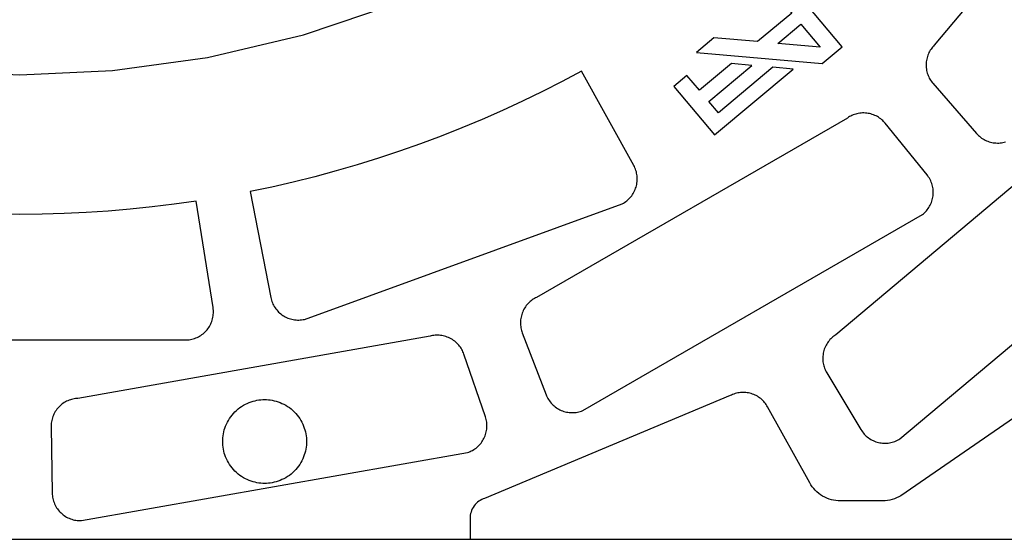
# Model space of a CAD drawing. Header units: inches. Extents: x -8.4 to 8.4, y -8.4 to 8.4.
# Tile 9 of 16: x 0 to 5.5, y -8.4 to -5.5. Entities that reach past the tile are written whole.
import ezdxf

# ---------------------------------------------------------------- set-up
doc = ezdxf.new("R2010")
doc.units = ezdxf.units.IN
doc.layers.get('0').update_dxf_attribs({"true_color": 0xc2ced6})

msp = doc.modelspace()

# ---------------------------------------------------------------- linework, layer by layer
for points in [[(-8.4251, -8.4251), (8.4251, -8.4251), (8.4251, 8.4251), (-8.4251, 8.4251), (-8.4251, -8.4251)], [(-0.5218, -5.7835), (0, -5.8069), (0.5218, -5.7835), (1.0566, -5.71), (1.5978, -5.5828), (2.1375, -5.3992), (2.6671, -5.1582), (3.1776, -4.8604), (3.6601, -4.5082), (4.1061, -4.1061), (4.5082, -3.6601), (4.8604, -3.1776), (5.1582, -2.6671), (5.3992, -2.1375), (5.5828, -1.5978), (5.71, -1.0566), (5.7834, -0.5218), (5.8069, 0)], [(6.4493, -4.0921), (5.1498, -5.6407), (5.1449, -5.6458), (5.1402, -5.6512), (5.1357, -5.6569), (5.1314, -5.6629), (5.1273, -5.6691), (5.1234, -5.6757), (5.1199, -5.6824), (5.1166, -5.6895), (5.1137, -5.6967), (5.1111, -5.7041), (5.1089, -5.7117), (5.1071, -5.7194), (5.1056, -5.7272), (5.1045, -5.7352), (5.1039, -5.7432), (5.1036, -5.7512), (5.1038, -5.7591), (5.1043, -5.7671), (5.1053, -5.775), (5.1066, -5.7828), (5.1083, -5.7904), (5.1104, -5.798), (5.1129, -5.8053), (5.1156, -5.8124), (5.1187, -5.8193), (5.122, -5.826), (5.1256, -5.8325), (5.1295, -5.8386), (5.1336, -5.8445), (5.1378, -5.8501), (5.1422, -5.8555), (5.3877, -6.1378), (5.3929, -6.1435), (5.3984, -6.149), (5.4042, -6.1542), (5.4103, -6.1591), (5.4166, -6.1638), (5.4232, -6.1682), (5.4301, -6.1722), (5.4371, -6.1759), (5.4444, -6.1792), (5.4517, -6.1821), (5.4592, -6.1847), (5.4668, -6.1869), (5.4745, -6.1887), (5.4821, -6.1901), (5.4898, -6.1911), (5.4975, -6.1917), (5.5051, -6.192), (5.5129, -6.1919), (5.5207, -6.1914), (5.5285, -6.1905), (5.5362, -6.1892), (5.544, -6.1875), (5.5517, -6.1854)], [(4.5188, -5.744), (4.6318, -5.6492), (4.3939, -5.3657), (4.9153, -5.4113), (5.0282, -5.3166), (4.7047, -4.931), (4.6309, -4.993), (4.7431, -5.1267), (4.551, -5.2878), (4.3052, -5.2663), (4.2344, -5.3256), (4.3466, -5.4593), (4.1546, -5.6204), (3.9087, -5.5989), (3.8098, -5.6819), (4.5188, -5.744)], [(4.269, -5.6304), (4.3988, -5.5215), (4.5077, -5.6513), (4.269, -5.6304)], [(3.8796, -5.9572), (4.1213, -5.7544), (4.0069, -5.7443), (3.8274, -5.895), (3.7569, -5.8111), (3.6831, -5.873), (3.9127, -6.1466), (4.3557, -5.7749), (4.2414, -5.7649), (3.9343, -6.0225), (3.8796, -5.9572)], [(1.4129, -7.0622), (1.4145, -7.0697), (1.4165, -7.0772), (1.419, -7.0846), (1.4218, -7.092), (1.425, -7.0992), (1.4285, -7.1063), (1.4324, -7.1132), (1.4367, -7.12), (1.4413, -7.1265), (1.4463, -7.1327), (1.4515, -7.1387), (1.457, -7.1444), (1.4627, -7.1498), (1.4687, -7.1548), (1.4748, -7.1595), (1.4812, -7.1639), (1.4877, -7.168), (1.4945, -7.1717), (1.5015, -7.1752), (1.5087, -7.1783), (1.5162, -7.181), (1.5237, -7.1834), (1.5314, -7.1855), (1.5392, -7.1871), (1.5471, -7.1883), (1.555, -7.1891), (1.5629, -7.1896), (1.5708, -7.1896), (1.5787, -7.1892), (1.5865, -7.1885), (1.5942, -7.1874), (1.6017, -7.1859), (3.392, -6.5343), (3.3987, -6.5305), (3.4053, -6.5265), (3.4118, -6.522), (3.4181, -6.5173), (3.4241, -6.5122), (3.4299, -6.5067), (3.4354, -6.501), (3.4407, -6.495), (3.4456, -6.4888), (3.4502, -6.4823), (3.4544, -6.4756), (3.4583, -6.4687), (3.4619, -6.4617), (3.465, -6.4545), (3.4678, -6.4473), (3.4702, -6.44), (3.4723, -6.4325), (3.474, -6.425), (3.4753, -6.4173), (3.4762, -6.4094), (3.4768, -6.4016), (3.4769, -6.3936), (3.4767, -6.3857), (3.476, -6.3777), (3.475, -6.3698), (3.4735, -6.362), (3.4717, -6.3543), (3.4695, -6.3467), (3.4669, -6.3392), (3.464, -6.332), (3.4607, -6.3249), (3.4572, -6.3181), (3.163, -5.7864), (3.0535, -5.845), (2.9427, -5.9015), (2.8307, -5.956), (2.7177, -6.0085), (2.6035, -6.0588), (2.4884, -6.107), (2.3724, -6.153), (2.2554, -6.1968), (2.1377, -6.2384), (2.0192, -6.2777), (1.9001, -6.3148), (1.7803, -6.3496), (1.66, -6.3821), (1.5392, -6.4123), (1.418, -6.4402), (1.2964, -6.4658), (1.4129, -7.0622)], [(6.3686, -5.7831), (4.5951, -7.2722), (4.5893, -7.2761)], [(4.8691, -6.0756), (4.8643, -6.0705), (4.8592, -6.0654), (4.8538, -6.0606), (4.8481, -6.0559), (4.8421, -6.0514), (4.8358, -6.0472), (4.8293, -6.0433), (4.8225, -6.0396), (4.8154, -6.0362), (4.8082, -6.0332), (4.8007, -6.0305), (4.7931, -6.0282), (4.7854, -6.0263), (4.7775, -6.0248), (4.7696, -6.0236), (4.7616, -6.0229), (4.7537, -6.0226), (4.7457, -6.0226), (4.7378, -6.0231), (4.7299, -6.024), (4.7221, -6.0252), (4.7145, -6.0269), (4.7071, -6.0288), (4.6998, -6.0312), (4.6927, -6.0338), (4.6858, -6.0368), (4.6792, -6.04), (4.6728, -6.0434), (4.6666, -6.0472), (4.6608, -6.0511), (2.91, -7.0619), (2.9037, -7.065), (2.8974, -7.0685), (2.8912, -7.0723), (2.8851, -7.0764), (2.8791, -7.0809), (2.8733, -7.0857), (2.8676, -7.0909), (2.8622, -7.0963), (2.8569, -7.1021), (2.852, -7.1082), (2.8473, -7.1146), (2.8429, -7.1212), (2.8389, -7.1281), (2.8352, -7.1352), (2.8318, -7.1424), (2.8288, -7.1499), (2.8262, -7.1574), (2.824, -7.1651), (2.8222, -7.1728), (2.8208, -7.1806), (2.8198, -7.1884), (2.8192, -7.1962), (2.819, -7.2039), (2.8191, -7.2115), (2.8196, -7.2191), (2.8205, -7.2265), (2.8217, -7.2338), (2.8232, -7.2409), (2.825, -7.2478), (2.8271, -7.2546), (2.8294, -7.2611), (2.9635, -7.6104), (2.9664, -7.6175), (2.9697, -7.6245), (2.9734, -7.6314), (2.9774, -7.6381), (2.9818, -7.6447), (2.9865, -7.651), (2.9916, -7.6572), (2.997, -7.663), (3.0026, -7.6686), (3.0085, -7.6739), (3.0147, -7.6789), (3.0211, -7.6835), (3.0276, -7.6878), (3.0344, -7.6918), (3.0412, -7.6954), (3.0482, -7.6986), (3.0553, -7.7014), (3.0627, -7.704), (3.0702, -7.7061), (3.0778, -7.708), (3.0856, -7.7094), (3.0934, -7.7105), (3.1013, -7.7111), (3.1093, -7.7114), (3.1172, -7.7113), (3.1251, -7.7107), (3.133, -7.7098), (3.1408, -7.7085), (3.1485, -7.7068), (3.156, -7.7047), (3.1633, -7.7023), (3.1705, -7.6996), (5.0828, -6.5955), (5.0887, -6.5907), (5.0945, -6.5855), (5.1, -6.58), (5.1054, -6.5742), (5.1104, -6.5682), (5.1151, -6.5618), (5.1196, -6.5552), (5.1236, -6.5484), (5.1274, -6.5414), (5.1308, -6.5342), (5.1338, -6.5269), (5.1364, -6.5194), (5.1386, -6.5119), (5.1405, -6.5043), (5.142, -6.4967), (5.143, -6.4891), (5.1437, -6.4815), (5.1441, -6.4737), (5.144, -6.4659), (5.1436, -6.4581), (5.1428, -6.4502), (5.1415, -6.4424), (5.1399, -6.4346), (5.1379, -6.427), (5.1355, -6.4194), (5.1327, -6.4119), (5.1296, -6.4047), (5.1261, -6.3976), (5.1223, -6.3907), (5.1181, -6.3841), (5.1137, -6.3778), (5.109, -6.3717), (4.8736, -6.0809), (4.8691, -6.0756)], [(4.5893, -7.2761), (4.5836, -7.2802), (4.578, -7.2847), (4.5726, -7.2895), (4.5673, -7.2947), (4.5621, -7.3001), (4.5572, -7.3059), (4.5525, -7.3119), (4.5481, -7.3183), (4.5439, -7.3249), (4.54, -7.3317), (4.5365, -7.3388), (4.5333, -7.3461), (4.5305, -7.3536), (4.5281, -7.3612), (4.526, -7.369), (4.5244, -7.3768), (4.5231, -7.3848), (4.5223, -7.3927), (4.5218, -7.4007), (4.5218, -7.4086), (4.5222, -7.4164), (4.5229, -7.4242), (4.524, -7.4319), (4.5255, -7.4394), (4.5273, -7.4467), (4.5294, -7.4539), (4.5319, -7.4609), (4.5346, -7.4677), (4.5376, -7.4742), (4.5408, -7.4805), (4.5443, -7.4865), (4.7369, -7.8072), (4.741, -7.8136), (4.7455, -7.8199), (4.7503, -7.8261), (4.7554, -7.832), (4.7609, -7.8377), (4.7666, -7.8431), (4.7727, -7.8483), (4.7789, -7.8531), (4.7855, -7.8577), (4.7922, -7.8618), (4.7991, -7.8657), (4.8062, -7.8691), (4.8134, -7.8722), (4.8207, -7.875), (4.8281, -7.8773), (4.8355, -7.8792), (4.843, -7.8808), (4.8506, -7.8821), (4.8584, -7.8829), (4.8662, -7.8834), (4.8741, -7.8835), (4.882, -7.8832), (4.8899, -7.8825), (4.8977, -7.8814), (4.9055, -7.8799), (4.9132, -7.878), (4.9208, -7.8758), (4.9282, -7.8731), (4.9355, -7.8701), (4.9425, -7.8668), (4.9493, -7.8632), (4.9559, -7.8593), (6.8793, -6.2454)], [(-0.9526, -7.3003), (0.9526, -7.3003), (0.9603, -7.2991), (0.9679, -7.2975), (0.9755, -7.2956), (0.9829, -7.2933), (0.9903, -7.2905), (0.9976, -7.2874), (1.0048, -7.2839), (1.0117, -7.2801), (1.0185, -7.2759), (1.025, -7.2714), (1.0313, -7.2666), (1.0374, -7.2614), (1.043, -7.2561), (1.0484, -7.2505), (1.0535, -7.2446), (1.0583, -7.2385), (1.0629, -7.2321), (1.067, -7.2255), (1.0709, -7.2188), (1.0744, -7.2118), (1.0777, -7.2046), (1.0805, -7.1972), (1.083, -7.1896), (1.0851, -7.182), (1.0868, -7.1742), (1.0881, -7.1664), (1.089, -7.1585), (1.0896, -7.1506), (1.0897, -7.1428), (1.0894, -7.135), (1.0888, -7.1272), (1.0878, -7.1195), (0.9916, -6.5195), (0.8685, -6.5371), (0.745, -6.5523), (0.6212, -6.5652), (0.4972, -6.5757), (0.373, -6.5839), (0.2487, -6.5898), (0.1243, -6.5933), (0, -6.5945), (-0.1243, -6.5933)], [(0.3192, -7.6313), (0.3122, -7.6321), (0.3051, -7.6332), (0.298, -7.6346), (0.2908, -7.6364), (0.2837, -7.6386), (0.2765, -7.6411), (0.2695, -7.644), (0.2625, -7.6473), (0.2556, -7.6509), (0.2488, -7.655), (0.2423, -7.6593), (0.2359, -7.6641), (0.2297, -7.6691), (0.2238, -7.6745), (0.2182, -7.6802), (0.2128, -7.6862), (0.2078, -7.6924), (0.2031, -7.6989), (0.1988, -7.7055), (0.1948, -7.7123), (0.1912, -7.7193), (0.188, -7.7264), (0.1851, -7.7336), (0.1826, -7.7408), (0.1805, -7.7481), (0.1788, -7.7554), (0.1774, -7.7626), (0.1764, -7.7698), (0.1757, -7.7769), (0.1754, -7.784), (0.1754, -7.7909), (0.1819, -8.165), (0.1822, -8.1727), (0.1829, -8.1804), (0.184, -8.1881), (0.1855, -8.1958), (0.1874, -8.2035), (0.1896, -8.2111), (0.1923, -8.2186), (0.1953, -8.2259), (0.1987, -8.2331), (0.2025, -8.2401), (0.2066, -8.2469), (0.211, -8.2534), (0.2157, -8.2597), (0.2206, -8.2657), (0.2259, -8.2714), (0.2313, -8.2768), (0.237, -8.282), (0.2431, -8.2869), (0.2493, -8.2915), (0.2559, -8.2958), (0.2627, -8.2998), (0.2697, -8.3035), (0.2769, -8.3068), (0.2843, -8.3098), (0.2918, -8.3124), (0.2994, -8.3146), (0.3072, -8.3164), (0.3149, -8.3178), (0.3227, -8.3188), (0.3305, -8.3195), (0.3382, -8.3197), (0.3459, -8.3196), (2.5204, -7.9362), (2.5277, -7.9337), (2.5349, -7.9308), (2.542, -7.9275), (2.5489, -7.9239), (2.5557, -7.9199), (2.5624, -7.9156), (2.5688, -7.9109), (2.575, -7.9059), (2.5809, -7.9006), (2.5865, -7.895), (2.5919, -7.8891), (2.5969, -7.883), (2.6015, -7.8767), (2.6059, -7.8702), (2.6099, -7.8636), (2.6135, -7.8568), (2.6167, -7.8499), (2.6197, -7.8427), (2.6223, -7.8354), (2.6246, -7.8278), (2.6265, -7.8202), (2.628, -7.8124), (2.6292, -7.8045), (2.6299, -7.7966), (2.6302, -7.7887), (2.6302, -7.7807), (2.6297, -7.7728), (2.6288, -7.765), (2.6276, -7.7572), (2.626, -7.7496), (2.624, -7.7421), (2.6217, -7.7348), (2.4999, -7.381), (2.4975, -7.3745), (2.4947, -7.368), (2.4917, -7.3616), (2.4882, -7.3552), (2.4845, -7.3488), (2.4804, -7.3426), (2.4759, -7.3365), (2.4711, -7.3305), (2.466, -7.3247), (2.4605, -7.3192), (2.4547, -7.3139), (2.4486, -7.3088), (2.4423, -7.304), (2.4357, -7.2996), (2.4288, -7.2954), (2.4218, -7.2917), (2.4145, -7.2882), (2.4071, -7.2852), (2.3996, -7.2825), (2.392, -7.2803), (2.3843, -7.2784), (2.3766, -7.2769), (2.3689, -7.2759), (2.3612, -7.2752), (2.3536, -7.2749), (2.346, -7.2749), (2.3385, -7.2753), (2.3312, -7.2761), (2.324, -7.2772), (2.317, -7.2786), (2.3101, -7.2802), (0.3261, -7.6308), (0.3192, -7.6313)], [(4.1469, -7.6156), (4.1401, -7.6123), (4.1331, -7.6092), (4.126, -7.6065), (4.1187, -7.6042), (4.1114, -7.6022), (4.1039, -7.6005), (4.0964, -7.5992), (4.0889, -7.5983), (4.0813, -7.5977), (4.0736, -7.5976), (4.066, -7.5977), (4.0584, -7.5983), (4.0509, -7.5992), (4.0433, -7.6005), (4.0359, -7.6021), (4.0285, -7.6042), (4.0285, -7.6042), (4.0212, -7.6065), (4.0141, -7.6092), (4.0072, -7.6123), (4.0004, -7.6156), (2.6172, -8.1946), (2.6089, -8.1976), (2.6007, -8.2013), (2.5926, -8.2056), (2.5848, -8.2107), (2.5773, -8.2165), (2.5703, -8.2229), (2.5637, -8.2299), (2.5577, -8.2374), (2.5524, -8.2454), (2.5477, -8.2538), (2.5437, -8.2625), (2.5405, -8.2714), (2.5381, -8.2803), (2.5363, -8.2893), (2.5353, -8.2983), (2.535, -8.3071), (2.535, -8.4252), (7.6772, -8.4252)], [(5.8745, -7.5511), (4.9615, -8.1799), (4.9499, -8.1865), (4.9377, -8.1923), (4.9252, -8.1972), (4.9122, -8.2013), (4.8991, -8.2046), (4.8858, -8.2068), (4.8724, -8.2082), (4.8591, -8.2087), (4.6211, -8.2087), (4.6085, -8.2083), (4.5958, -8.207), (4.583, -8.2049), (4.5702, -8.202), (4.5576, -8.1981), (4.5451, -8.1934), (4.5329, -8.1878), (4.5212, -8.1814), (4.5099, -8.1742), (4.4991, -8.1663), (4.4889, -8.1577), (4.4794, -8.1485), (4.4706, -8.1388), (4.4626, -8.1286), (4.4554, -8.1181), (4.4489, -8.1073), (4.2114, -7.6787), (4.2075, -7.6721), (4.2034, -7.6658), (4.1989, -7.6596), (4.1942, -7.6537), (4.1941, -7.6537), (4.1891, -7.6479), (4.1838, -7.6425), (4.1782, -7.6373), (4.1723, -7.6323), (4.1663, -7.6277), (4.16, -7.6234), (4.1536, -7.6194), (4.1469, -7.6156)], [(1.1417, -7.874), (1.142, -7.8635), (1.1427, -7.8528), (1.1439, -7.842), (1.1457, -7.831), (1.148, -7.82), (1.1509, -7.809), (1.1543, -7.798), (1.1583, -7.7871), (1.1629, -7.7762), (1.1681, -7.7655), (1.1739, -7.755), (1.1802, -7.7448), (1.1871, -7.7348), (1.1946, -7.7251), (1.2025, -7.7159), (1.2109, -7.707), (1.2198, -7.6986), (1.2291, -7.6906), (1.2387, -7.6832), (1.2487, -7.6763), (1.259, -7.67), (1.2695, -7.6642), (1.2802, -7.659), (1.291, -7.6544), (1.3019, -7.6504), (1.313, -7.6469), (1.324, -7.644), (1.335, -7.6417), (1.3459, -7.64), (1.3567, -7.6388), (1.3674, -7.638), (1.378, -7.6378), (1.3885, -7.638), (1.3992, -7.6388), (1.41, -7.64), (1.4209, -7.6417), (1.4319, -7.644), (1.443, -7.6469), (1.454, -7.6504), (1.4649, -7.6544), (1.4758, -7.659), (1.4864, -7.6642), (1.497, -7.67), (1.5072, -7.6763), (1.5172, -7.6832), (1.5268, -7.6906), (1.5361, -7.6986), (1.545, -7.707), (1.5534, -7.7159), (1.5613, -7.7251), (1.5688, -7.7348), (1.5757, -7.7448), (1.582, -7.755), (1.5878, -7.7655), (1.593, -7.7762), (1.5976, -7.7871), (1.6016, -7.798), (1.6051, -7.809), (1.6079, -7.82), (1.6102, -7.831), (1.612, -7.842), (1.6132, -7.8528), (1.6139, -7.8635), (1.6142, -7.874), (1.6139, -7.8846), (1.6132, -7.8952), (1.612, -7.9061), (1.6102, -7.917), (1.6079, -7.928), (1.6051, -7.939), (1.6016, -7.95), (1.5976, -7.961), (1.593, -7.9718), (1.5878, -7.9825), (1.582, -7.993), (1.5757, -8.0033), (1.5688, -8.0133), (1.5613, -8.0229), (1.5534, -8.0322), (1.545, -8.0411), (1.5361, -8.0495), (1.5268, -8.0574), (1.5172, -8.0648), (1.5072, -8.0717), (1.497, -8.0781), (1.4864, -8.0839), (1.4758, -8.089), (1.4649, -8.0937), (1.454, -8.0977), (1.443, -8.1011), (1.4319, -8.104), (1.4209, -8.1063), (1.41, -8.1081), (1.3992, -8.1093), (1.3885, -8.11), (1.378, -8.1102), (1.3674, -8.11), (1.3567, -8.1093), (1.3459, -8.1081), (1.335, -8.1063), (1.324, -8.104), (1.313, -8.1011), (1.3019, -8.0977), (1.291, -8.0937), (1.2802, -8.089), (1.2695, -8.0839), (1.259, -8.0781), (1.2487, -8.0717), (1.2387, -8.0648), (1.2291, -8.0574), (1.2198, -8.0495), (1.2109, -8.0411), (1.2025, -8.0322), (1.1946, -8.0229), (1.1871, -8.0133), (1.1802, -8.0033), (1.1739, -7.993), (1.1681, -7.9825), (1.1629, -7.9718), (1.1583, -7.961), (1.1543, -7.95), (1.1509, -7.939), (1.148, -7.928), (1.1457, -7.917), (1.1439, -7.9061), (1.1427, -7.8952), (1.142, -7.8846), (1.1417, -7.874)]]:
    msp.add_lwpolyline(points)

doc.saveas('drawing.dxf')
